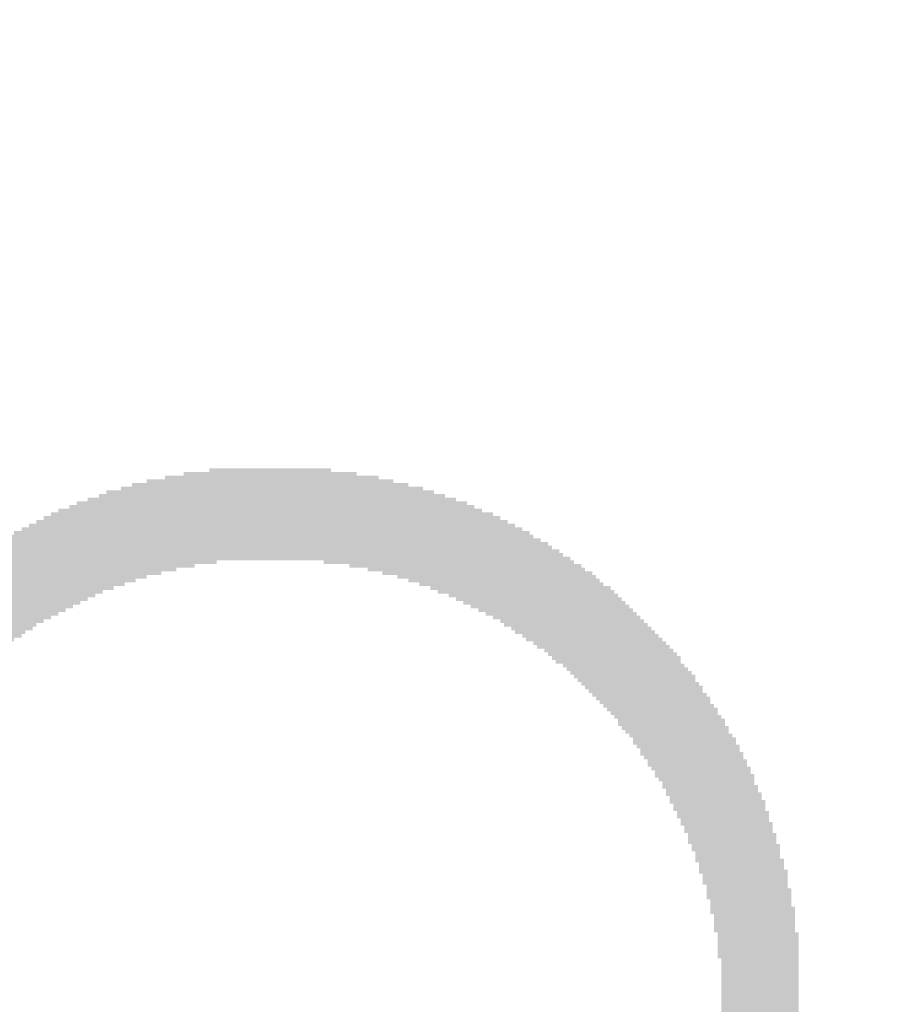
# Model space of a CAD drawing. Header units: millimetres. Extents: x 861 to 1254, y -31 to 249.
# Tile 35 of 49: x 1115.57 to 1122.85, y 112.01 to 120.16. Entities that reach past the tile are written whole.
import ezdxf

# ---------------------------------------------------------------- set-up
doc = ezdxf.new("R2010")
doc.units = ezdxf.units.MM
doc.header["$LTSCALE"] = 32.67
doc.header["$PDMODE"] = 3
doc.header["$PDSIZE"] = 0.3125
doc.layers.get('0').update_dxf_attribs({"linetype": 'CONTINUOUS'})
doc.layers.get('Defpoints').update_dxf_attribs({"linetype": 'CONTINUOUS'})
doc.layers.add('尺寸標柱線', color=3, linetype='CONTINUOUS', lineweight=15)
doc.styles.get("Standard").update_dxf_attribs({"font": 'times.ttf', "width": 0.8})
doc.dimstyles.new('ISO-25(2)', dxfattribs={"dimtxt": 3, "dimasz": 2.5, "dimexe": 1, "dimexo": 1, "dimgap": 1, "dimtad": 1, "dimlfac": 0.666667, "dimdsep": 46, "dimtxsty": 'Standard', "dimcen": 2.5, "dimclrd": 3, "dimclre": 3, "dimclrt": 2, "dimadec": 0, "dimazin": 2, "dimtfac": 1, "dimtmove": 0, "dimatfit": 3, "dimfxl": 0, "dimarcsym": 0})

# ---------------------------------------------------------------- blocks, each defined once
blk = doc.blocks.new('*D274')
at = {"layer": 'Defpoints', "color": 0}
for p in [(1069.2511, 124.7758), (1107.8518, 124.7758), (1229.3558, 94.342)]:
    blk.add_point(p, dxfattribs=at)
at = {"layer": '尺寸標柱線', "color": 3, "lineweight": -2}
blk.add_line((1106.8518, 124.7758), (1060.506, 124.7758), dxfattribs=at)
at = {"layer": '尺寸標柱線', "color": 2, "insert": (1064.3785, 127.3061), "char_height": 3, "attachment_point": 5}
blk.add_mtext('20.29', dxfattribs=at)
blk = doc.blocks.new('*D275')
at = {"layer": 'Defpoints', "color": 0}
for p in [(1069.6946, 161.0758), (1107.8518, 161.0758), (1229.3558, 94.342)]:
    blk.add_point(p, dxfattribs=at)
at = {"layer": '尺寸標柱線', "color": 3, "lineweight": -2}
blk.add_line((1106.8518, 161.0758), (1060.9288, 161.0758), dxfattribs=at)
at = {"layer": '尺寸標柱線', "color": 2, "insert": (1064.8117, 163.6061), "char_height": 3, "attachment_point": 5}
blk.add_mtext('44.49', dxfattribs=at)
blk = doc.blocks.new('*D276')
at = {"layer": 'Defpoints', "color": 0}
for p in [(1067.6248, 170.542), (1090.7008, 170.542), (1229.3558, 94.342)]:
    blk.add_point(p, dxfattribs=at)
at = {"layer": '尺寸標柱線', "color": 3, "lineweight": -2}
blk.add_line((1089.7008, 170.542), (1060.7969, 170.542), dxfattribs=at)
at = {"layer": '尺寸標柱線', "color": 2, "insert": (1063.7108, 173.0722), "char_height": 3, "attachment_point": 5}
blk.add_mtext('50.8', dxfattribs=at)
blk = doc.blocks.new('*D277')
at = {"layer": 'Defpoints', "color": 0}
for p in [(1094.1008, 182.2895), (1094.1008, 173.942), (1229.3558, 94.342)]:
    blk.add_point(p, dxfattribs=at)
at = {"layer": '尺寸標柱線', "color": 3, "lineweight": -2}
blk.add_line((1094.1008, 174.942), (1094.1008, 190.9653), dxfattribs=at)
at = {"layer": '尺寸標柱線', "color": 2, "insert": (1091.5705, 187.1274), "char_height": 3, "attachment_point": 5, "rotation": 90}
blk.add_mtext('90.17', dxfattribs=at)
blk = doc.blocks.new('*D278')
at = {"layer": 'Defpoints', "color": 0}
for p in [(1111.2518, 182.1088), (1111.2518, 164.4758), (1229.3558, 94.342)]:
    blk.add_point(p, dxfattribs=at)
at = {"layer": '尺寸標柱線', "color": 3, "lineweight": -2}
blk.add_line((1111.2518, 165.4758), (1111.2518, 190.8279), dxfattribs=at)
at = {"layer": '尺寸標柱線', "color": 2, "insert": (1108.7216, 186.9684), "char_height": 3, "attachment_point": 5, "rotation": 90}
blk.add_mtext('78.74', dxfattribs=at)
blk = doc.blocks.new('*D280')
at = {"layer": 'Defpoints', "color": 0}
for p in [(1069.6742, 147.682), (1126.8958, 147.682), (1229.3558, 94.342)]:
    blk.add_point(p, dxfattribs=at)
at = {"layer": '尺寸標柱線', "color": 3, "lineweight": -2}
blk.add_line((1125.8958, 147.682), (1060.981, 147.682), dxfattribs=at)
at = {"layer": '尺寸標柱線', "color": 2, "insert": (1064.8276, 150.2122), "char_height": 3, "attachment_point": 5}
blk.add_mtext('35.56', dxfattribs=at)
blk = doc.blocks.new('*D281')
at = {"layer": 'Defpoints', "color": 0}
for p in [(1111.2518, 121.3758), (1229.3558, 94.342), (1111.2518, 79.7424)]:
    blk.add_point(p, dxfattribs=at)
at = {"layer": '尺寸標柱線', "color": 3, "lineweight": -2}
blk.add_line((1111.2518, 120.3758), (1111.2518, 71.0233), dxfattribs=at)
at = {"layer": '尺寸標柱線', "color": 2, "insert": (1108.7216, 74.8828), "char_height": 3, "attachment_point": 5, "rotation": 90}
blk.add_mtext('78.74', dxfattribs=at)

msp = doc.modelspace()

# ---------------------------------------------------------------- linework, layer by layer
at = {"color": 5}
for points in [[(1118.3553, 116.3409, 0.1524, 0.1524, 0), (1116.9227, 116.3409, 0.1524, 0.1524, 0)], [(1117.1361, 116.3714, 0.1524, 0.1524, 0), (1118.1419, 116.3714, 0.1524, 0.1524, 0)], [(1116.496, 116.2495, 0.1524, 0.1524, 0), (1118.782, 116.2495, 0.1524, 0.1524, 0)], [(1118.6601, 116.2799, 0.1524, 0.1524, 0), (1116.6179, 116.2799, 0.1524, 0.1524, 0)], [(1116.7703, 116.3104, 0.1524, 0.1524, 0), (1118.5382, 116.3104, 0.1524, 0.1524, 0)], [(1116.2826, 116.1885, 0.1524, 0.1524, 0), (1118.9954, 116.1885, 0.1524, 0.1524, 0)], [(1118.9039, 116.219, 0.1524, 0.1524, 0), (1116.4046, 116.219, 0.1524, 0.1524, 0)], [(1119.2697, 116.0971, 0.1524, 0.1524, 0), (1116.0388, 116.0971, 0.1524, 0.1524, 0)], [(1116.1302, 116.1275, 0.1524, 0.1524, 0), (1119.1782, 116.1275, 0.1524, 0.1524, 0)], [(1119.0868, 116.158, 0.1524, 0.1524, 0), (1116.2217, 116.158, 0.1524, 0.1524, 0)], [(1115.8254, 116.0056, 0.1524, 0.1524, 0), (1119.483, 116.0056, 0.1524, 0.1524, 0)], [(1119.3916, 116.0361, 0.1524, 0.1524, 0), (1115.8864, 116.0361, 0.1524, 0.1524, 0)], [(1115.9778, 116.0666, 0.1524, 0.1524, 0), (1119.3306, 116.0666, 0.1524, 0.1524, 0)], [(1115.7035, 115.9447, 0.1524, 0.1524, 0), (1119.605, 115.9447, 0.1524, 0.1524, 0)], [(1119.544, 115.9751, 0.1524, 0.1524, 0), (1115.7645, 115.9751, 0.1524, 0.1524, 0)], [(1119.7878, 115.8532, 0.1524, 0.1524, 0), (1115.5206, 115.8532, 0.1524, 0.1524, 0)], [(1115.5816, 115.8837, 0.1524, 0.1524, 0), (1119.7269, 115.8837, 0.1524, 0.1524, 0)], [(1119.6659, 115.9142, 0.1524, 0.1524, 0), (1115.6426, 115.9142, 0.1524, 0.1524, 0)], [(1115.3682, 115.7618, 0.1524, 0.1524, 0), (1119.9402, 115.7618, 0.1524, 0.1524, 0)], [(1119.8793, 115.7923, 0.1524, 0.1524, 0), (1115.4292, 115.7923, 0.1524, 0.1524, 0)], [(1115.4597, 115.8227, 0.1524, 0.1524, 0), (1119.8183, 115.8227, 0.1524, 0.1524, 0)], [(1117.0142, 115.7008, 0.1524, 0.1524, 0), (1115.2768, 115.7008, 0.1524, 0.1524, 0)], [(1115.3073, 115.7313, 0.1524, 0.1524, 0), (1117.197, 115.7313, 0.1524, 0.1524, 0)], [(1118.081, 115.7313, 0.1524, 0.1524, 0), (1119.9707, 115.7313, 0.1524, 0.1524, 0)], [(1120.0317, 115.7008, 0.1524, 0.1524, 0), (1118.2943, 115.7008, 0.1524, 0.1524, 0)], [(1116.6179, 115.6094, 0.1524, 0.1524, 0), (1115.1244, 115.6094, 0.1524, 0.1524, 0)], [(1116.7398, 115.6399, 0.1524, 0.1524, 0), (1115.1854, 115.6399, 0.1524, 0.1524, 0)], [(1115.2158, 115.6703, 0.1524, 0.1524, 0), (1116.8618, 115.6703, 0.1524, 0.1524, 0)], [(1118.4467, 115.6703, 0.1524, 0.1524, 0), (1120.0622, 115.6703, 0.1524, 0.1524, 0)], [(1120.1231, 115.6399, 0.1524, 0.1524, 0), (1118.5686, 115.6399, 0.1524, 0.1524, 0)], [(1118.6906, 115.6094, 0.1524, 0.1524, 0), (1120.1536, 115.6094, 0.1524, 0.1524, 0)], [(1115.0025, 115.5179, 0.1524, 0.1524, 0), (1116.3436, 115.5179, 0.1524, 0.1524, 0)], [(1116.435, 115.5484, 0.1524, 0.1524, 0), (1115.033, 115.5484, 0.1524, 0.1524, 0)], [(1115.0939, 115.5789, 0.1524, 0.1524, 0), (1116.5265, 115.5789, 0.1524, 0.1524, 0)], [(1120.2146, 115.5789, 0.1524, 0.1524, 0), (1118.782, 115.5789, 0.1524, 0.1524, 0)], [(1118.8734, 115.5484, 0.1524, 0.1524, 0), (1120.245, 115.5484, 0.1524, 0.1524, 0)], [(1118.9649, 115.5179, 0.1524, 0.1524, 0), (1120.306, 115.5179, 0.1524, 0.1524, 0)], [(1114.9415, 115.457, 0.1524, 0.1524, 0), (1116.1912, 115.457, 0.1524, 0.1524, 0)], [(1116.2522, 115.4875, 0.1524, 0.1524, 0), (1114.972, 115.4875, 0.1524, 0.1524, 0)], [(1120.3365, 115.4875, 0.1524, 0.1524, 0), (1119.0258, 115.4875, 0.1524, 0.1524, 0)], [(1119.1173, 115.457, 0.1524, 0.1524, 0), (1120.367, 115.457, 0.1524, 0.1524, 0)], [(1116.0083, 115.3655, 0.1524, 0.1524, 0), (1114.8196, 115.3655, 0.1524, 0.1524, 0)], [(1114.8501, 115.396, 0.1524, 0.1524, 0), (1116.0693, 115.396, 0.1524, 0.1524, 0)], [(1116.1302, 115.4265, 0.1524, 0.1524, 0), (1114.8806, 115.4265, 0.1524, 0.1524, 0)], [(1120.3974, 115.4265, 0.1524, 0.1524, 0), (1119.1782, 115.4265, 0.1524, 0.1524, 0)], [(1119.2392, 115.396, 0.1524, 0.1524, 0), (1120.4584, 115.396, 0.1524, 0.1524, 0)], [(1120.4889, 115.3655, 0.1524, 0.1524, 0), (1119.3002, 115.3655, 0.1524, 0.1524, 0)], [(1114.6977, 115.2741, 0.1524, 0.1524, 0), (1115.8254, 115.2741, 0.1524, 0.1524, 0)], [(1115.8864, 115.3046, 0.1524, 0.1524, 0), (1114.7586, 115.3046, 0.1524, 0.1524, 0)], [(1114.7891, 115.3351, 0.1524, 0.1524, 0), (1115.9474, 115.3351, 0.1524, 0.1524, 0)], [(1119.3611, 115.3351, 0.1524, 0.1524, 0), (1120.5194, 115.3351, 0.1524, 0.1524, 0)], [(1120.5498, 115.3046, 0.1524, 0.1524, 0), (1119.4221, 115.3046, 0.1524, 0.1524, 0)], [(1119.483, 115.2741, 0.1524, 0.1524, 0), (1120.5803, 115.2741, 0.1524, 0.1524, 0)], [(1114.6367, 115.2131, 0.1524, 0.1524, 0), (1115.7035, 115.2131, 0.1524, 0.1524, 0)], [(1115.7645, 115.2436, 0.1524, 0.1524, 0), (1114.6672, 115.2436, 0.1524, 0.1524, 0)], [(1120.6108, 115.2436, 0.1524, 0.1524, 0), (1119.544, 115.2436, 0.1524, 0.1524, 0)], [(1119.5745, 115.2131, 0.1524, 0.1524, 0), (1120.6413, 115.2131, 0.1524, 0.1524, 0)], [(1115.5816, 115.1217, 0.1524, 0.1524, 0), (1114.5453, 115.1217, 0.1524, 0.1524, 0)], [(1114.5758, 115.1522, 0.1524, 0.1524, 0), (1115.6121, 115.1522, 0.1524, 0.1524, 0)], [(1115.673, 115.1827, 0.1524, 0.1524, 0), (1114.6062, 115.1827, 0.1524, 0.1524, 0)], [(1120.6718, 115.1827, 0.1524, 0.1524, 0), (1119.6354, 115.1827, 0.1524, 0.1524, 0)], [(1119.6659, 115.1522, 0.1524, 0.1524, 0), (1120.7022, 115.1522, 0.1524, 0.1524, 0)], [(1120.7327, 115.1217, 0.1524, 0.1524, 0), (1119.7269, 115.1217, 0.1524, 0.1524, 0)], [(1114.5148, 115.0912, 0.1524, 0.1524, 0), (1115.5206, 115.0912, 0.1524, 0.1524, 0)], [(1119.7574, 115.0912, 0.1524, 0.1524, 0), (1120.7632, 115.0912, 0.1524, 0.1524, 0)], [(1120.7937, 115.0607, 0.1524, 0.1524, 0), (1119.8183, 115.0607, 0.1524, 0.1524, 0)], [(1119.8488, 115.0303, 0.1524, 0.1524, 0), (1120.8242, 115.0303, 0.1524, 0.1524, 0)], [(1120.8546, 114.9998, 0.1524, 0.1524, 0), (1119.9098, 114.9998, 0.1524, 0.1524, 0)], [(1119.9402, 114.9693, 0.1524, 0.1524, 0), (1120.8851, 114.9693, 0.1524, 0.1524, 0)], [(1120.9156, 114.9388, 0.1524, 0.1524, 0), (1119.9707, 114.9388, 0.1524, 0.1524, 0)], [(1120.0012, 114.9083, 0.1524, 0.1524, 0), (1120.9461, 114.9083, 0.1524, 0.1524, 0)], [(1120.9766, 114.8779, 0.1524, 0.1524, 0), (1120.0622, 114.8779, 0.1524, 0.1524, 0)], [(1120.0926, 114.8474, 0.1524, 0.1524, 0), (1121.007, 114.8474, 0.1524, 0.1524, 0)], [(1121.0375, 114.8169, 0.1524, 0.1524, 0), (1120.1231, 114.8169, 0.1524, 0.1524, 0)], [(1120.1536, 114.7864, 0.1524, 0.1524, 0), (1121.0375, 114.7864, 0.1524, 0.1524, 0)], [(1121.068, 114.7559, 0.1524, 0.1524, 0), (1120.1841, 114.7559, 0.1524, 0.1524, 0)], [(1120.2146, 114.7255, 0.1524, 0.1524, 0), (1121.0985, 114.7255, 0.1524, 0.1524, 0)], [(1121.129, 114.695, 0.1524, 0.1524, 0), (1120.245, 114.695, 0.1524, 0.1524, 0)], [(1120.2755, 114.6645, 0.1524, 0.1524, 0), (1121.1594, 114.6645, 0.1524, 0.1524, 0)], [(1121.1594, 114.634, 0.1524, 0.1524, 0), (1120.306, 114.634, 0.1524, 0.1524, 0)], [(1120.3365, 114.6035, 0.1524, 0.1524, 0), (1121.1899, 114.6035, 0.1524, 0.1524, 0)], [(1121.2204, 114.5731, 0.1524, 0.1524, 0), (1120.367, 114.5731, 0.1524, 0.1524, 0)], [(1120.3974, 114.5426, 0.1524, 0.1524, 0), (1121.2204, 114.5426, 0.1524, 0.1524, 0)], [(1121.2509, 114.5121, 0.1524, 0.1524, 0), (1120.4279, 114.5121, 0.1524, 0.1524, 0)], [(1120.4584, 114.4816, 0.1524, 0.1524, 0), (1121.2814, 114.4816, 0.1524, 0.1524, 0)], [(1121.2814, 114.4511, 0.1524, 0.1524, 0), (1120.4889, 114.4511, 0.1524, 0.1524, 0)], [(1120.5194, 114.4207, 0.1524, 0.1524, 0), (1121.3118, 114.4207, 0.1524, 0.1524, 0)], [(1121.3423, 114.3902, 0.1524, 0.1524, 0), (1120.5194, 114.3902, 0.1524, 0.1524, 0)], [(1120.5498, 114.3597, 0.1524, 0.1524, 0), (1121.3423, 114.3597, 0.1524, 0.1524, 0)], [(1121.3728, 114.3292, 0.1524, 0.1524, 0), (1120.5803, 114.3292, 0.1524, 0.1524, 0)], [(1120.6108, 114.2987, 0.1524, 0.1524, 0), (1121.4033, 114.2987, 0.1524, 0.1524, 0)], [(1121.4033, 114.2683, 0.1524, 0.1524, 0), (1120.6413, 114.2683, 0.1524, 0.1524, 0)], [(1120.6413, 114.2378, 0.1524, 0.1524, 0), (1121.4338, 114.2378, 0.1524, 0.1524, 0)], [(1121.4338, 114.2073, 0.1524, 0.1524, 0), (1120.6718, 114.2073, 0.1524, 0.1524, 0)], [(1120.7022, 114.1768, 0.1524, 0.1524, 0), (1121.4642, 114.1768, 0.1524, 0.1524, 0)], [(1121.4947, 114.1463, 0.1524, 0.1524, 0), (1120.7022, 114.1463, 0.1524, 0.1524, 0)], [(1120.7327, 114.1159, 0.1524, 0.1524, 0), (1121.4947, 114.1159, 0.1524, 0.1524, 0)], [(1121.5252, 114.0854, 0.1524, 0.1524, 0), (1120.7632, 114.0854, 0.1524, 0.1524, 0)], [(1120.7632, 114.0549, 0.1524, 0.1524, 0), (1121.5252, 114.0549, 0.1524, 0.1524, 0)], [(1121.5557, 114.0244, 0.1524, 0.1524, 0), (1120.7937, 114.0244, 0.1524, 0.1524, 0)], [(1120.8242, 113.9939, 0.1524, 0.1524, 0), (1121.5557, 113.9939, 0.1524, 0.1524, 0)], [(1121.5862, 113.9635, 0.1524, 0.1524, 0), (1120.8242, 113.9635, 0.1524, 0.1524, 0)], [(1120.8546, 113.933, 0.1524, 0.1524, 0), (1121.5862, 113.933, 0.1524, 0.1524, 0)], [(1121.6166, 113.9025, 0.1524, 0.1524, 0), (1120.8851, 113.9025, 0.1524, 0.1524, 0)], [(1120.8851, 113.872, 0.1524, 0.1524, 0), (1121.6166, 113.872, 0.1524, 0.1524, 0)], [(1121.6471, 113.8415, 0.1524, 0.1524, 0), (1120.9156, 113.8415, 0.1524, 0.1524, 0)], [(1120.9156, 113.8111, 0.1524, 0.1524, 0), (1121.6471, 113.8111, 0.1524, 0.1524, 0)], [(1121.6471, 113.7806, 0.1524, 0.1524, 0), (1120.9461, 113.7806, 0.1524, 0.1524, 0)], [(1120.9461, 113.7501, 0.1524, 0.1524, 0), (1121.6776, 113.7501, 0.1524, 0.1524, 0)], [(1121.6776, 113.7196, 0.1524, 0.1524, 0), (1120.9766, 113.7196, 0.1524, 0.1524, 0)], [(1120.9766, 113.6891, 0.1524, 0.1524, 0), (1121.7081, 113.6891, 0.1524, 0.1524, 0)], [(1121.7081, 113.6587, 0.1524, 0.1524, 0), (1121.007, 113.6587, 0.1524, 0.1524, 0)], [(1121.007, 113.6282, 0.1524, 0.1524, 0), (1121.7386, 113.6282, 0.1524, 0.1524, 0)], [(1121.0375, 113.5977, 0.1524, 0.1524, 0), (1121.7386, 113.5977, 0.1524, 0.1524, 0)], [(1121.7386, 113.5672, 0.1524, 0.1524, 0), (1121.0375, 113.5672, 0.1524, 0.1524, 0)], [(1121.068, 113.5367, 0.1524, 0.1524, 0), (1121.769, 113.5367, 0.1524, 0.1524, 0)], [(1121.769, 113.5063, 0.1524, 0.1524, 0), (1121.068, 113.5063, 0.1524, 0.1524, 0)], [(1121.0985, 113.4758, 0.1524, 0.1524, 0), (1121.769, 113.4758, 0.1524, 0.1524, 0)], [(1121.7995, 113.4453, 0.1524, 0.1524, 0), (1121.0985, 113.4453, 0.1524, 0.1524, 0)], [(1121.0985, 113.4148, 0.1524, 0.1524, 0), (1121.7995, 113.4148, 0.1524, 0.1524, 0)], [(1121.7995, 113.3843, 0.1524, 0.1524, 0), (1121.129, 113.3843, 0.1524, 0.1524, 0)], [(1121.129, 113.3539, 0.1524, 0.1524, 0), (1121.83, 113.3539, 0.1524, 0.1524, 0)], [(1121.83, 113.3234, 0.1524, 0.1524, 0), (1121.1594, 113.3234, 0.1524, 0.1524, 0)], [(1121.1594, 113.2929, 0.1524, 0.1524, 0), (1121.83, 113.2929, 0.1524, 0.1524, 0)], [(1121.8605, 113.2624, 0.1524, 0.1524, 0), (1121.1594, 113.2624, 0.1524, 0.1524, 0)], [(1121.1899, 113.2319, 0.1524, 0.1524, 0), (1121.8605, 113.2319, 0.1524, 0.1524, 0)], [(1121.8605, 113.2015, 0.1524, 0.1524, 0), (1121.1899, 113.2015, 0.1524, 0.1524, 0)], [(1121.1899, 113.171, 0.1524, 0.1524, 0), (1121.8605, 113.171, 0.1524, 0.1524, 0)], [(1121.891, 113.1405, 0.1524, 0.1524, 0), (1121.2204, 113.1405, 0.1524, 0.1524, 0)], [(1121.2204, 113.11, 0.1524, 0.1524, 0), (1121.891, 113.11, 0.1524, 0.1524, 0)], [(1121.891, 113.0795, 0.1524, 0.1524, 0), (1121.2204, 113.0795, 0.1524, 0.1524, 0)], [(1121.2509, 113.0491, 0.1524, 0.1524, 0), (1121.9214, 113.0491, 0.1524, 0.1524, 0)], [(1121.9214, 113.0186, 0.1524, 0.1524, 0), (1121.2509, 113.0186, 0.1524, 0.1524, 0)], [(1121.2509, 112.9881, 0.1524, 0.1524, 0), (1121.9214, 112.9881, 0.1524, 0.1524, 0)], [(1121.9214, 112.9576, 0.1524, 0.1524, 0), (1121.2509, 112.9576, 0.1524, 0.1524, 0)], [(1121.2814, 112.9271, 0.1524, 0.1524, 0), (1121.9214, 112.9271, 0.1524, 0.1524, 0)], [(1121.9519, 112.8967, 0.1524, 0.1524, 0), (1121.2814, 112.8967, 0.1524, 0.1524, 0)], [(1121.2814, 112.8662, 0.1524, 0.1524, 0), (1121.9519, 112.8662, 0.1524, 0.1524, 0)], [(1121.9519, 112.8357, 0.1524, 0.1524, 0), (1121.2814, 112.8357, 0.1524, 0.1524, 0)], [(1121.3118, 112.8052, 0.1524, 0.1524, 0), (1121.9519, 112.8052, 0.1524, 0.1524, 0)], [(1121.9519, 112.7747, 0.1524, 0.1524, 0), (1121.3118, 112.7747, 0.1524, 0.1524, 0)], [(1121.3118, 112.7443, 0.1524, 0.1524, 0), (1121.9824, 112.7443, 0.1524, 0.1524, 0)], [(1121.9824, 112.7138, 0.1524, 0.1524, 0), (1121.3118, 112.7138, 0.1524, 0.1524, 0)], [(1121.3118, 112.6833, 0.1524, 0.1524, 0), (1121.9824, 112.6833, 0.1524, 0.1524, 0)], [(1121.9824, 112.6528, 0.1524, 0.1524, 0), (1121.3423, 112.6528, 0.1524, 0.1524, 0)], [(1121.3423, 112.6223, 0.1524, 0.1524, 0), (1121.9824, 112.6223, 0.1524, 0.1524, 0)], [(1121.9824, 112.5919, 0.1524, 0.1524, 0), (1121.3423, 112.5919, 0.1524, 0.1524, 0)], [(1121.3423, 112.5614, 0.1524, 0.1524, 0), (1121.9824, 112.5614, 0.1524, 0.1524, 0)], [(1122.0129, 112.5309, 0.1524, 0.1524, 0), (1121.3423, 112.5309, 0.1524, 0.1524, 0)], [(1121.3423, 112.5004, 0.1524, 0.1524, 0), (1122.0129, 112.5004, 0.1524, 0.1524, 0)], [(1122.0129, 112.4699, 0.1524, 0.1524, 0), (1121.3423, 112.4699, 0.1524, 0.1524, 0)], [(1122.0129, 112.4395, 0.1524, 0.1524, 0), (1121.3728, 112.4395, 0.1524, 0.1524, 0)], [(1121.3728, 112.409, 0.1524, 0.1524, 0), (1122.0129, 112.409, 0.1524, 0.1524, 0)], [(1122.0129, 112.3785, 0.1524, 0.1524, 0), (1121.3728, 112.3785, 0.1524, 0.1524, 0)], [(1121.3728, 112.348, 0.1524, 0.1524, 0), (1122.0129, 112.348, 0.1524, 0.1524, 0)], [(1122.0129, 112.3175, 0.1524, 0.1524, 0), (1121.3728, 112.3175, 0.1524, 0.1524, 0)], [(1121.3728, 112.2871, 0.1524, 0.1524, 0), (1122.0129, 112.2871, 0.1524, 0.1524, 0)], [(1122.0129, 112.2566, 0.1524, 0.1524, 0), (1121.3728, 112.2566, 0.1524, 0.1524, 0)], [(1121.3728, 112.2261, 0.1524, 0.1524, 0), (1122.0129, 112.2261, 0.1524, 0.1524, 0)], [(1122.0129, 112.1956, 0.1524, 0.1524, 0), (1121.3728, 112.1956, 0.1524, 0.1524, 0)], [(1121.3728, 112.1651, 0.1524, 0.1524, 0), (1122.0129, 112.1651, 0.1524, 0.1524, 0)], [(1122.0129, 112.1347, 0.1524, 0.1524, 0), (1121.3728, 112.1347, 0.1524, 0.1524, 0)], [(1121.3728, 112.1042, 0.1524, 0.1524, 0), (1122.0129, 112.1042, 0.1524, 0.1524, 0)], [(1122.0129, 112.0737, 0.1524, 0.1524, 0), (1121.3728, 112.0737, 0.1524, 0.1524, 0)], [(1121.3728, 112.0432, 0.1524, 0.1524, 0), (1122.0129, 112.0432, 0.1524, 0.1524, 0)], [(1122.0129, 112.0127, 0.1524, 0.1524, 0), (1121.3728, 112.0127, 0.1524, 0.1524, 0)], [(1121.3728, 111.9823, 0.1524, 0.1524, 0), (1122.0129, 111.9823, 0.1524, 0.1524, 0)], [(1122.0129, 111.9518, 0.1524, 0.1524, 0), (1121.3728, 111.9518, 0.1524, 0.1524, 0)]]:
    msp.add_lwpolyline(points, format="xyseb", dxfattribs=at)

# ---------------------------------------------------------------- dimensions: what is measured, and where the dimension line sits
at = {"layer": '尺寸標柱線'}
for feature_location, offset, dtype, picture, middle in [((1094.1008, 173.942), (0, 8.3475), 1, '*D277', (1091.5705, 187.1274)), ((1111.2518, 164.4758), (0, 17.633), 1, '*D278', (1108.7216, 186.9684)), ((1090.7008, 170.542), (-23.0761, 0), 0, '*D276', (1063.7108, 173.0722)), ((1107.8518, 161.0758), (-38.1572, 0), 0, '*D275', (1064.8117, 163.6061)), ((1126.8958, 147.682), (-57.2217, 0), 0, '*D280', (1064.8276, 150.2122)), ((1107.8518, 124.7758), (-38.6008, 0), 0, '*D274', (1064.3785, 127.3061)), ((1111.2518, 121.3758), (0, -41.6334), 1, '*D281', (1108.7216, 74.8828))]:
    dim = msp.add_ordinate_dim(feature_location=feature_location, offset=offset, dtype=dtype, origin=(1229.3558, 94.342), dimstyle='ISO-25(2)', dxfattribs=at)
    dim.commit()
    dim.dimension.update_dxf_attribs({"geometry": picture, "text_midpoint": middle})

doc.saveas('drawing.dxf')
